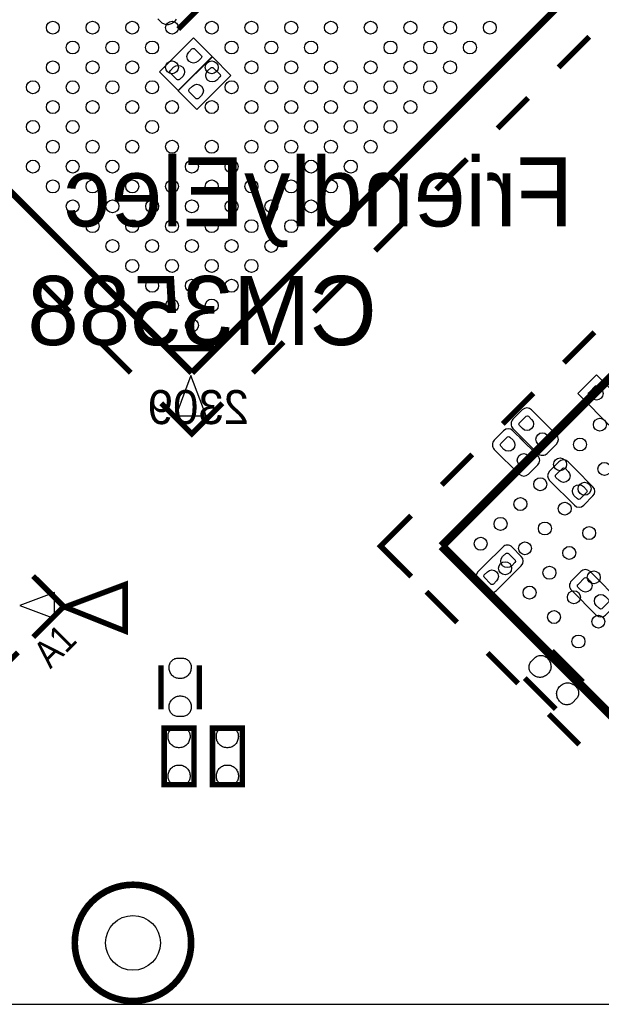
# Model space of a CAD drawing. Extents: x 0 to 69.8, y 0 to 65.
# Tile 3 of 21: x 23.5 to 37, y 0 to 22.8. Entities that reach past the tile are written whole.
import ezdxf

# ---------------------------------------------------------------- set-up
doc = ezdxf.new("R2010")
doc.units = 0
for name, color, linetype in [('BG_OUTLINE', 254, 'CONTINUOUS'), ('PG_SILKSCREEN_BOTTOM', 12, 'CONTINUOUS'), ('PG_SILKSCREEN_TOP', 254, 'CONTINUOUS'), ('PIN_BOTTOM', 1, 'CONTINUOUS'), ('PIN_TOP', 110, 'CONTINUOUS')]:
    doc.layers.add(name, color=color, linetype=linetype)

msp = doc.modelspace()

# ---------------------------------------------------------------- linework, layer by layer
at = {"layer": 'BG_OUTLINE'}
msp.add_lwpolyline([(2.999994, 0), (51.999998, 0, 0.414213), (54.999992, 2.999994), (54.999992, 62.000003, 0.414213), (51.999998, 64.999997), (2.999994, 64.999997, 0.414213), (0, 62.000003), (0, 2.999994, 0.414212)], format="xyb", close=True, dxfattribs=at)
at = {"layer": 'PG_SILKSCREEN_BOTTOM', "const_width": 0.127}
for points in [[(27.185595, 22.578593), (27.90411, 23.297109)], [(36.548695, 7.461148), (35.830307, 8.179537)], [(26.784351, 7.848549), (26.784351, 6.8326)], [(27.6733, 6.8326), (27.6733, 7.848549)], [(35.201708, 7.550937), (35.920096, 6.832549)], [(27.5479, 5.084902), (27.547926, 6.394882), (26.8589, 6.394907), (26.8589, 5.084902), (27.5479, 5.084902)], [(28.6655, 5.084902), (28.665526, 6.394882), (27.9765, 6.394907), (27.9765, 5.084902), (28.6655, 5.084902)]]:
    msp.add_lwpolyline(points, dxfattribs=at)
at = {"layer": 'PG_SILKSCREEN_BOTTOM'}
for points in [[(27.970505, 21.944711), (27.539493, 22.375698), (26.749197, 21.585504), (27.180311, 21.15439), (27.970505, 21.944711)], [(28.405099, 21.50679), (27.974011, 21.937904), (27.18369, 21.147608), (27.614804, 20.716494), (28.405099, 21.50679)], [(36.860404, 14.571955), (36.429391, 14.14084), (37.219585, 13.350646), (37.650699, 13.781659), (36.860404, 14.571955)]]:
    msp.add_lwpolyline(points, dxfattribs=at)
for points in [[(35.594595, 13.528192), (35.361093, 13.761695, 0.414093), (35.145599, 13.761695), (34.93008, 13.546201, 0.414379), (34.93008, 13.33058), (35.50478, 12.75588, 0.4144), (35.720401, 12.75588), (35.935895, 12.971399, 0.414114), (35.935895, 13.186893), (35.522789, 13.599998)], [(35.162795, 13.045592), (34.929293, 13.279095, 0.414112), (34.713799, 13.279095), (34.49828, 13.063601, 0.414379), (34.49828, 12.84798), (35.07298, 12.27328, 0.414197), (35.288499, 12.27328), (35.503993, 12.488799, 0.414298), (35.503993, 12.704293), (35.090989, 13.117398)], [(36.439907, 12.325655), (36.206405, 12.559157, 0.414249), (35.990886, 12.559157), (35.77529, 12.343638, 0.414166), (35.77529, 12.128144), (36.350092, 11.553342, 0.414059), (36.565586, 11.553342), (36.781105, 11.768938, 0.414142), (36.781105, 11.984457), (36.367999, 12.397537)], [(34.350782, 10.24542), (34.117305, 10.011918, 0.414159), (34.117305, 9.796399), (34.332799, 9.580905, 0.414392), (34.548394, 9.580905), (35.123095, 10.155606, 0.414195), (35.123095, 10.371099), (34.907601, 10.58672, 0.414284), (34.69198, 10.58672), (34.279002, 10.173614)], [(36.947805, 9.785655), (36.714303, 10.019157, 0.414106), (36.498809, 10.019157), (36.28329, 9.803638, 0.414337), (36.28329, 9.588043), (36.857991, 9.013342, 0.414202), (37.07351, 9.013342), (37.289003, 9.228836, 0.41434), (37.289003, 9.444355), (36.875999, 9.857435)]]:
    msp.add_lwpolyline(points, format="xyb", dxfattribs=at)
at = {"layer": 'PG_SILKSCREEN_TOP'}
for points, const_width in [([(27.499996, 14.622094), (11.236503, 30.885511)], 0.150089), ([(43.763413, 30.885511), (27.499996, 14.622094)], 0.150089), ([(36.692408, 22.400209), (35.985196, 21.693099)], 0.127), ([(33.280909, 10.609656), (43.887695, 21.216442)], 0.199898), ([(35.278111, 20.985988), (34.571, 20.278903)], 0.127), ([(33.86389, 19.571792), (33.156804, 18.864707)], 0.127), ([(32.449694, 18.157596), (31.742609, 17.450511)], 0.127), ([(24.671503, 16.03629), (23.964392, 16.743401)], 0.127), ([(31.035498, 16.743401), (30.328387, 16.03629)], 0.127), ([(36.1093, 14.852345), (36.816386, 15.559456)], 0.127), ([(26.085698, 14.622094), (25.378689, 15.329205)], 0.127), ([(29.621302, 15.329205), (28.914192, 14.622094)], 0.127), ([(28.01559, 15.190597), (26.981099, 15.190597)], 0.150089), ([(34.695105, 13.438149), (35.40219, 14.145158)], 0.127), ([(26.792911, 13.915009), (27.499996, 13.207898), (28.207106, 13.915009)], 0.127), ([(33.280909, 12.023852), (33.987994, 12.731039)], 0.127), ([(32.573798, 9.902546), (31.866688, 10.609656), (32.573798, 11.316741)], 0.127), ([(40.351888, 3.538652), (33.280909, 10.609656)], 0.199898), ([(23.827105, 8.501634), (24.534292, 9.208719), (23.827105, 9.91583)], 0.127), ([(24.534292, 9.208719), (25.955498, 8.641715), (25.955498, 9.719335), (24.518595, 9.180525)], 0.127), ([(32.92729, 9.549155), (33.634299, 8.842045)], 0.127), ([(23.473689, 8.148218), (22.766604, 7.441032)], 0.127), ([(34.341486, 8.134858), (35.048596, 7.427747)], 0.127), ([(35.755707, 6.720738), (36.462995, 6.01345)], 0.127)]:
    msp.add_lwpolyline(points, dxfattribs=dict(at, const_width=const_width))
for points in [[(27.826894, 13.624306), (27.477593, 14.5558), (27.128191, 13.624306)], [(27.826792, 13.624204), (27.477695, 14.555699), (27.128191, 13.624204)], [(24.319001, 8.930996), (24.319001, 9.530893), (23.5188, 9.231097)]]:
    msp.add_lwpolyline(points, close=True, dxfattribs=at)
at = {"layer": 'PG_SILKSCREEN_TOP', "const_width": 0.1524}
msp.add_lwpolyline([(27.4828, 1.4224, 1), (24.7904, 1.4224, 1), (27.4828, 1.4224)], format="xyb", dxfattribs=at)
at = {"layer": 'PIN_BOTTOM'}
msp.add_lwpolyline([(27.132636, 22.804907), (27.119428, 22.78474), (27.104289, 22.766071), (27.087449, 22.748824), (27.072107, 22.733203), (27.055216, 22.719538), (27.037132, 22.707524), (27.017878, 22.697618), (26.997355, 22.689693), (26.976502, 22.683978), (26.955166, 22.680574), (26.9335, 22.679304), (26.911529, 22.680371), (26.890167, 22.683775), (26.869187, 22.689363), (26.848892, 22.697059), (26.829385, 22.706965), (26.811122, 22.718979), (26.794308, 22.732695), (26.711834, 22.815144)], dxfattribs=at)
for points in [[(27.430679, 22.048165), (27.502536, 22.119996, -0.376089), (27.566849, 22.115755), (27.719528, 21.963101, -0.366021), (27.714778, 21.907754), (27.642947, 21.835897, -0.999197)], [(27.2891, 21.48205), (27.217243, 21.410219, -0.376089), (27.15293, 21.414461), (27.000251, 21.567115, -0.366021), (27.005001, 21.622461), (27.076832, 21.694318, -0.999197)], [(27.865197, 21.610269), (27.937054, 21.6821, -0.376089), (28.001366, 21.677859), (28.154046, 21.525205, -0.366021), (28.149296, 21.469858), (28.077465, 21.398001, -0.999197)], [(27.723617, 21.044154), (27.651761, 20.972323, -0.376089), (27.587448, 20.976565), (27.434769, 21.129219, -0.366021), (27.439518, 21.184565), (27.51135, 21.256422, -0.999197)], [(36.75695, 14.032027), (36.685118, 14.103883, -0.376089), (36.68936, 14.168196), (36.842014, 14.320876, -0.366021), (36.897361, 14.316126), (36.969217, 14.244295, -0.999197)], [(35.149942, 13.32959), (35.078111, 13.401446, -0.376089), (35.082353, 13.465759), (35.235007, 13.618439, -0.366021), (35.290354, 13.613689), (35.36221, 13.541858, -0.999197)], [(35.716058, 13.18801), (35.787889, 13.116154, -0.376089), (35.783647, 13.051841), (35.630993, 12.899161, -0.366021), (35.575646, 12.903911), (35.50379, 12.975742, -0.999197)], [(34.718142, 12.84699), (34.646311, 12.918846, -0.376089), (34.650553, 12.983159), (34.803207, 13.135839, -0.366021), (34.858554, 13.131089), (34.93041, 13.059258, -0.999197)], [(35.284258, 12.70541), (35.356089, 12.633554, -0.376089), (35.351847, 12.569241), (35.199193, 12.416561, -0.366021), (35.143846, 12.421311), (35.07199, 12.493142, -0.999197)], [(35.995153, 12.127027), (35.923322, 12.198883, -0.376089), (35.927563, 12.263196), (36.080217, 12.415876, -0.366021), (36.135564, 12.411126), (36.207421, 12.339295, -0.999197)], [(36.561268, 11.985447), (36.633099, 11.913591, -0.376089), (36.628857, 11.849278), (36.476203, 11.696598, -0.366021), (36.420857, 11.701348), (36.349, 11.773179, -0.999197)], [(34.69099, 10.366858), (34.762846, 10.438689, -0.376089), (34.827159, 10.434447), (34.979839, 10.281793, -0.366021), (34.975089, 10.226446), (34.903258, 10.15459, -0.999197)], [(34.54941, 9.800742), (34.477554, 9.728911, -0.376089), (34.413241, 9.733153), (34.260561, 9.885807, -0.366021), (34.265311, 9.941154), (34.337142, 10.01301, -0.999197)], [(36.503153, 9.587027), (36.431322, 9.658883, -0.376089), (36.435563, 9.723196), (36.588217, 9.875876, -0.366021), (36.643564, 9.871126), (36.715421, 9.799295, -0.999197)], [(37.069268, 9.445447), (37.141099, 9.373591, -0.376089), (37.136857, 9.309278), (36.984203, 9.156598, -0.366021), (36.928857, 9.161348), (36.857, 9.233179, -0.999197)]]:
    msp.add_lwpolyline(points, format="xyb", close=True, dxfattribs=at)
for points in [[(27.482521, 7.823098), (27.483816, 7.798994), (27.482521, 7.775092), (27.479523, 7.751293), (27.474215, 7.727594), (27.466519, 7.704811), (27.457121, 7.682687), (27.445716, 7.661605), (27.432533, 7.641488), (27.417319, 7.622692), (27.400834, 7.605192), (27.382521, 7.589495), (27.362937, 7.575499), (27.340128, 7.564095), (27.316227, 7.5549), (27.291538, 7.548093), (27.266417, 7.54319), (27.241017, 7.541006), (27.215617, 7.541006), (27.190217, 7.54319), (27.165021, 7.548093), (27.140433, 7.5549), (27.116532, 7.564095), (27.093723, 7.575499), (27.073936, 7.588987), (27.055318, 7.604201), (27.038325, 7.621194), (27.023136, 7.63999), (27.009623, 7.659802), (26.998219, 7.681189), (26.988821, 7.703287), (26.981734, 7.726096), (26.976832, 7.749692), (26.974317, 7.773594), (26.974038, 7.797698), (26.973835, 7.819593), (26.976121, 7.841209), (26.980413, 7.862494), (26.987017, 7.883093), (26.995933, 7.90321), (27.006626, 7.922006), (27.019326, 7.939507), (27.033728, 7.955712), (27.050035, 7.970495), (27.067535, 7.983195), (27.086331, 7.994091), (27.106118, 8.003007), (27.126921, 8.009788), (27.148333, 8.014208), (27.169923, 8.016392), (27.286534, 8.016392), (27.307819, 8.014411), (27.328927, 8.009788), (27.349425, 8.00321), (27.369033, 7.994599), (27.387829, 7.983906), (27.40533, 7.971511), (27.421332, 7.957287), (27.435835, 7.94131), (27.448535, 7.923987), (27.459432, 7.905394), (27.468627, 7.885887), (27.475434, 7.865593), (27.480031, 7.844511)], [(35.713416, 8.026629), (35.731374, 8.0105), (35.74735, 7.992669), (35.762057, 7.97372), (35.775062, 7.953223), (35.78573, 7.931658), (35.794721, 7.909382), (35.801579, 7.886395), (35.806482, 7.862849), (35.808996, 7.838796), (35.809733, 7.814767), (35.807879, 7.790713), (35.803916, 7.76699), (35.795864, 7.742784), (35.78545, 7.71939), (35.772827, 7.697114), (35.758526, 7.67588), (35.742118, 7.656373), (35.724135, 7.638415), (35.704628, 7.622007), (35.683368, 7.607656), (35.661168, 7.595083), (35.637749, 7.584694), (35.613569, 7.576617), (35.590023, 7.572172), (35.566121, 7.569759), (35.542068, 7.569759), (35.518039, 7.572299), (35.494493, 7.576769), (35.471303, 7.58383), (35.449027, 7.592797), (35.427895, 7.603922), (35.407727, 7.61713), (35.389058, 7.632268), (35.371811, 7.649108), (35.35619, 7.66445), (35.342525, 7.681341), (35.330511, 7.699426), (35.320605, 7.718679), (35.31268, 7.739202), (35.306965, 7.760056), (35.303562, 7.781392), (35.302292, 7.803058), (35.303358, 7.825029), (35.306762, 7.84639), (35.31235, 7.867371), (35.320046, 7.887665), (35.329952, 7.907172), (35.341966, 7.925435), (35.355682, 7.94225), (35.438131, 8.024724), (35.45459, 8.038363), (35.472776, 8.050022), (35.491928, 8.059852), (35.511892, 8.06765), (35.532746, 8.073365), (35.553879, 8.076971), (35.57524, 8.078241), (35.596805, 8.0772), (35.618039, 8.073923), (35.638892, 8.068488), (35.659187, 8.061198), (35.678339, 8.051648), (35.6965, 8.039989)], [(36.036961, 6.985483), (36.019003, 7.001612), (36.003027, 7.019442), (35.98832, 7.038391), (35.975315, 7.058889), (35.964647, 7.080453), (35.955656, 7.102729), (35.948798, 7.125716), (35.943896, 7.149262), (35.941381, 7.173316), (35.940644, 7.197344), (35.942499, 7.221398), (35.946461, 7.245121), (35.954513, 7.269328), (35.964927, 7.292721), (35.977551, 7.314997), (35.991851, 7.336231), (36.008259, 7.355738), (36.026242, 7.373696), (36.04575, 7.390105), (36.067009, 7.404456), (36.089209, 7.417029), (36.112628, 7.427417), (36.136809, 7.435494), (36.160354, 7.439939), (36.184256, 7.442352), (36.20831, 7.442352), (36.232338, 7.439812), (36.255884, 7.435342), (36.279074, 7.428281), (36.30135, 7.419315), (36.322483, 7.408189), (36.34265, 7.394981), (36.361319, 7.379843), (36.378566, 7.363003), (36.394187, 7.347661), (36.407852, 7.33077), (36.419866, 7.312685), (36.429772, 7.293432), (36.437697, 7.272909), (36.443412, 7.252056), (36.446816, 7.23072), (36.448086, 7.209053), (36.447019, 7.187082), (36.443615, 7.165721), (36.438027, 7.144741), (36.430331, 7.124446), (36.420425, 7.104939), (36.408411, 7.086676), (36.394695, 7.069861), (36.312246, 6.987388), (36.295787, 6.973748), (36.277601, 6.962089), (36.258449, 6.952259), (36.238485, 6.944462), (36.217631, 6.938747), (36.196499, 6.93514), (36.175137, 6.93387), (36.153573, 6.934911), (36.132338, 6.938188), (36.111485, 6.943623), (36.09119, 6.950913), (36.072039, 6.960464), (36.053878, 6.972122)], [(26.97513, 6.858102), (26.973835, 6.882206), (26.97513, 6.906108), (26.978127, 6.929907), (26.983436, 6.953606), (26.991132, 6.976389), (27.00053, 6.998513), (27.011935, 7.019595), (27.025117, 7.039712), (27.040332, 7.058508), (27.056817, 7.076008), (27.07513, 7.091705), (27.094713, 7.105701), (27.117523, 7.117105), (27.141424, 7.1263), (27.166113, 7.133107), (27.191233, 7.13801), (27.216633, 7.140194), (27.242033, 7.140194), (27.267433, 7.13801), (27.29263, 7.133107), (27.317217, 7.1263), (27.341119, 7.117105), (27.363928, 7.105701), (27.383715, 7.092213), (27.402333, 7.076999), (27.419325, 7.060006), (27.434515, 7.04121), (27.448027, 7.021398), (27.459432, 7.000011), (27.46883, 6.977913), (27.475917, 6.955104), (27.480819, 6.931508), (27.483333, 6.907606), (27.483613, 6.883502), (27.483816, 6.861607), (27.48153, 6.839991), (27.477237, 6.818706), (27.470633, 6.798107), (27.461718, 6.77799), (27.451025, 6.759194), (27.438325, 6.741693), (27.423923, 6.725488), (27.407616, 6.710705), (27.390115, 6.698005), (27.371319, 6.687109), (27.351533, 6.678193), (27.33073, 6.671412), (27.309318, 6.666992), (27.287728, 6.664808), (27.171117, 6.664808), (27.149831, 6.666789), (27.128724, 6.671412), (27.108226, 6.67799), (27.088617, 6.686601), (27.069821, 6.697294), (27.052321, 6.709689), (27.036319, 6.723913), (27.021815, 6.73989), (27.009115, 6.757213), (26.998219, 6.775806), (26.989024, 6.795313), (26.982217, 6.815607), (26.977619, 6.836689)], [(27.457095, 6.222898), (27.458391, 6.198794), (27.457095, 6.174892), (27.454098, 6.151093), (27.448789, 6.127394), (27.441093, 6.104611), (27.431695, 6.082487), (27.420291, 6.061405), (27.407108, 6.041288), (27.391893, 6.022492), (27.375409, 6.004992), (27.357095, 5.989295), (27.337512, 5.975299), (27.314703, 5.963895), (27.290801, 5.9547), (27.266113, 5.947893), (27.240992, 5.94299), (27.215592, 5.940806), (27.190192, 5.940806), (27.164792, 5.94299), (27.139595, 5.947893), (27.115008, 5.9547), (27.091107, 5.963895), (27.068297, 5.975299), (27.048511, 5.988787), (27.029893, 6.004001), (27.0129, 6.020994), (26.997711, 6.03979), (26.984198, 6.059602), (26.972793, 6.080989), (26.963395, 6.103087), (26.956309, 6.125896), (26.951407, 6.149492), (26.948892, 6.173394), (26.948613, 6.197498), (26.948409, 6.219393), (26.950695, 6.241009), (26.954988, 6.262294), (26.961592, 6.282893), (26.970507, 6.30301), (26.981201, 6.321806), (26.993901, 6.339307), (27.008303, 6.355512), (27.024609, 6.370295), (27.04211, 6.382995), (27.060906, 6.393891), (27.080693, 6.402807), (27.101495, 6.409588), (27.122907, 6.414008), (27.144497, 6.416192), (27.261109, 6.416192), (27.282394, 6.414211), (27.303501, 6.409588), (27.323999, 6.40301), (27.343608, 6.394399), (27.362404, 6.383706), (27.379905, 6.371311), (27.395907, 6.357087), (27.41041, 6.34111), (27.42311, 6.323787), (27.434007, 6.305194), (27.443201, 6.285687), (27.450009, 6.265393), (27.454606, 6.244311)], [(28.574695, 6.222898), (28.575991, 6.198794), (28.574695, 6.174892), (28.571698, 6.151093), (28.566389, 6.127394), (28.558693, 6.104611), (28.549295, 6.082487), (28.537891, 6.061405), (28.524708, 6.041288), (28.509493, 6.022492), (28.493009, 6.004992), (28.474695, 5.989295), (28.455112, 5.975299), (28.432303, 5.963895), (28.408401, 5.9547), (28.383713, 5.947893), (28.358592, 5.94299), (28.333192, 5.940806), (28.307792, 5.940806), (28.282392, 5.94299), (28.257195, 5.947893), (28.232608, 5.9547), (28.208707, 5.963895), (28.185897, 5.975299), (28.166111, 5.988787), (28.147493, 6.004001), (28.1305, 6.020994), (28.115311, 6.03979), (28.101798, 6.059602), (28.090393, 6.080989), (28.080995, 6.103087), (28.073909, 6.125896), (28.069007, 6.149492), (28.066492, 6.173394), (28.066213, 6.197498), (28.066009, 6.219393), (28.068295, 6.241009), (28.072588, 6.262294), (28.079192, 6.282893), (28.088107, 6.30301), (28.098801, 6.321806), (28.111501, 6.339307), (28.125903, 6.355512), (28.142209, 6.370295), (28.15971, 6.382995), (28.178506, 6.393891), (28.198293, 6.402807), (28.219095, 6.409588), (28.240507, 6.414008), (28.262097, 6.416192), (28.378709, 6.416192), (28.399994, 6.414211), (28.421101, 6.409588), (28.441599, 6.40301), (28.461208, 6.394399), (28.480004, 6.383706), (28.497505, 6.371311), (28.513507, 6.357087), (28.52801, 6.34111), (28.54071, 6.323787), (28.551607, 6.305194), (28.560801, 6.285687), (28.567609, 6.265393), (28.572206, 6.244311)], [(26.949705, 5.257902), (26.948409, 5.282006), (26.949705, 5.305908), (26.952702, 5.329707), (26.958011, 5.353406), (26.965707, 5.376189), (26.975105, 5.398313), (26.986509, 5.419395), (26.999692, 5.439512), (27.014907, 5.458308), (27.031391, 5.475808), (27.049705, 5.491505), (27.069288, 5.505501), (27.092097, 5.516905), (27.115999, 5.5261), (27.140687, 5.532907), (27.165808, 5.53781), (27.191208, 5.539994), (27.216608, 5.539994), (27.242008, 5.53781), (27.267205, 5.532907), (27.291792, 5.5261), (27.315693, 5.516905), (27.338503, 5.505501), (27.358289, 5.492013), (27.376907, 5.476799), (27.3939, 5.459806), (27.409089, 5.44101), (27.422602, 5.421198), (27.434007, 5.399811), (27.443405, 5.377713), (27.450491, 5.354904), (27.455393, 5.331308), (27.457908, 5.307406), (27.458187, 5.283302), (27.458391, 5.261407), (27.456105, 5.239791), (27.451812, 5.218506), (27.445208, 5.197907), (27.436293, 5.17779), (27.425599, 5.158994), (27.412899, 5.141493), (27.398497, 5.125288), (27.382191, 5.110505), (27.36469, 5.097805), (27.345894, 5.086909), (27.326107, 5.077993), (27.305305, 5.071212), (27.283893, 5.066792), (27.262303, 5.064608), (27.145691, 5.064608), (27.124406, 5.066589), (27.103299, 5.071212), (27.082801, 5.07779), (27.063192, 5.086401), (27.044396, 5.097094), (27.026895, 5.109489), (27.010893, 5.123713), (26.99639, 5.13969), (26.98369, 5.157013), (26.972793, 5.175606), (26.963599, 5.195113), (26.956791, 5.215407), (26.952194, 5.236489)], [(28.067305, 5.257902), (28.066009, 5.282006), (28.067305, 5.305908), (28.070302, 5.329707), (28.075611, 5.353406), (28.083307, 5.376189), (28.092705, 5.398313), (28.104109, 5.419395), (28.117292, 5.439512), (28.132507, 5.458308), (28.148991, 5.475808), (28.167305, 5.491505), (28.186888, 5.505501), (28.209697, 5.516905), (28.233599, 5.5261), (28.258287, 5.532907), (28.283408, 5.53781), (28.308808, 5.539994), (28.334208, 5.539994), (28.359608, 5.53781), (28.384805, 5.532907), (28.409392, 5.5261), (28.433293, 5.516905), (28.456103, 5.505501), (28.475889, 5.492013), (28.494507, 5.476799), (28.5115, 5.459806), (28.526689, 5.44101), (28.540202, 5.421198), (28.551607, 5.399811), (28.561005, 5.377713), (28.568091, 5.354904), (28.572993, 5.331308), (28.575508, 5.307406), (28.575787, 5.283302), (28.575991, 5.261407), (28.573705, 5.239791), (28.569412, 5.218506), (28.562808, 5.197907), (28.553893, 5.17779), (28.543199, 5.158994), (28.530499, 5.141493), (28.516097, 5.125288), (28.499791, 5.110505), (28.48229, 5.097805), (28.463494, 5.086909), (28.443707, 5.077993), (28.422905, 5.071212), (28.401493, 5.066792), (28.379903, 5.064608), (28.263291, 5.064608), (28.242006, 5.066589), (28.220899, 5.071212), (28.200401, 5.07779), (28.180792, 5.086401), (28.161996, 5.097094), (28.144495, 5.109489), (28.128493, 5.123713), (28.11399, 5.13969), (28.10129, 5.157013), (28.090393, 5.175606), (28.081199, 5.195113), (28.074391, 5.215407), (28.069794, 5.236489)]]:
    msp.add_lwpolyline(points, close=True, dxfattribs=at)
at = {"layer": 'PIN_TOP'}
for centre, radius in [((24.282502, 22.61235), 0.15), ((25.201778, 22.61235), 0.15), ((26.120979, 22.61235), 0.15), ((27.04023, 22.61235), 0.15), ((27.95938, 22.612299), 0.15), ((28.878581, 22.61235), 0.15), ((29.798213, 22.61235), 0.15), ((30.71749, 22.61235), 0.15), ((31.636564, 22.612375), 0.15), ((32.555815, 22.61235), 0.15), ((33.475066, 22.61235), 0.15), ((34.394292, 22.61235), 0.15), ((24.74214, 22.152737), 0.15), ((25.661366, 22.152762), 0.15), ((26.580617, 22.152737), 0.15), ((28.418942, 22.152737), 0.15), ((29.338397, 22.152534), 0.15), ((30.257852, 22.152737), 0.15), ((32.096202, 22.152762), 0.15), ((33.015428, 22.152737), 0.15), ((33.934679, 22.152762), 0.15), ((24.282527, 21.693124), 0.15), ((25.201753, 21.693124), 0.15), ((26.121004, 21.693124), 0.15), ((27.04023, 21.693124), 0.15), ((27.959406, 21.6932), 0.15), ((28.878759, 21.692895), 0.15), ((29.798035, 21.692895), 0.15), ((30.717388, 21.6932), 0.15), ((31.63664, 21.6932), 0.15), ((32.555815, 21.693124), 0.15), ((33.475041, 21.693124), 0.15), ((23.822914, 21.233486), 0.15), ((24.74214, 21.233511), 0.15), ((25.661366, 21.233486), 0.15), ((26.580617, 21.233511), 0.15), ((28.419222, 21.233359), 0.15), ((29.338397, 21.233282), 0.15), ((30.257572, 21.233359), 0.15), ((31.177027, 21.233562), 0.15), ((32.096278, 21.233562), 0.15), ((33.015428, 21.233511), 0.15), ((24.282502, 20.773898), 0.15), ((25.201778, 20.773898), 0.15), ((26.120979, 20.773898), 0.15), ((27.04018, 20.773949), 0.15), ((27.959609, 20.773746), 0.15), ((28.87886, 20.773746), 0.15), ((29.797934, 20.773746), 0.15), ((30.717185, 20.773746), 0.15), ((31.63664, 20.773949), 0.15), ((32.555891, 20.773949), 0.15), ((23.822914, 20.314285), 0.15), ((24.74214, 20.31426), 0.15), ((26.580541, 20.314336), 0.15), ((29.338397, 20.314209), 0.15), ((30.257572, 20.314107), 0.15), ((31.176824, 20.314107), 0.15), ((32.096253, 20.314336), 0.15), ((24.282527, 19.854647), 0.15), ((25.201753, 19.854647), 0.15), ((26.120928, 19.854723), 0.15), ((27.040357, 19.854494), 0.15), ((27.959634, 19.854494), 0.15), ((28.878759, 19.85457), 0.15), ((29.798035, 19.85457), 0.15), ((30.717185, 19.854494), 0.15), ((31.636437, 19.854494), 0.15), ((23.822965, 19.395084), 0.15), ((24.74214, 19.395034), 0.15), ((25.661315, 19.395084), 0.15), ((27.499996, 19.394881), 0.15), ((28.419171, 19.394957), 0.15), ((29.338397, 19.394957), 0.15), ((30.257648, 19.394957), 0.15), ((31.176798, 19.394881), 0.15), ((24.282578, 18.935497), 0.15), ((25.201702, 18.935497), 0.15), ((26.121131, 18.935268), 0.15), ((27.040383, 18.935268), 0.15), ((27.959533, 18.935344), 0.15), ((28.878784, 18.935344), 0.15), ((29.798035, 18.935319), 0.15), ((30.717261, 18.935344), 0.15), ((24.74214, 18.475935), 0.15), ((25.661518, 18.475655), 0.15), ((26.58077, 18.47563), 0.15), ((27.49992, 18.475731), 0.15), ((28.419171, 18.475706), 0.15), ((29.338422, 18.475706), 0.15), ((30.257623, 18.475706), 0.15), ((25.201956, 18.016093), 0.15), ((26.121157, 18.016042), 0.15), ((27.040307, 18.016093), 0.15), ((27.959558, 18.016093), 0.15), ((28.878784, 18.016093), 0.15), ((29.798035, 18.016093), 0.15), ((25.661595, 17.55648), 0.15), ((26.580694, 17.556505), 0.15), ((27.49992, 17.55648), 0.15), ((28.419171, 17.55648), 0.15), ((29.338397, 17.55648), 0.15), ((26.121131, 17.096943), 0.15), ((27.040307, 17.096867), 0.15), ((27.959558, 17.096842), 0.15), ((28.878784, 17.096867), 0.15), ((26.58077, 16.637305), 0.15), ((27.499945, 16.637229), 0.15), ((28.419171, 16.637229), 0.15), ((27.040383, 16.177692), 0.15), ((27.959558, 16.177641), 0.15), ((27.499996, 15.718079), 0.15), ((36.940185, 13.420471), 0.15), ((36.480623, 12.960909), 0.15), ((36.02101, 12.50127), 0.15), ((37.046383, 12.395149), 0.15), ((35.561397, 12.041657), 0.15), ((36.58677, 11.935511), 0.15), ((35.101759, 11.582044), 0.15), ((36.127157, 11.475923), 0.15), ((34.642171, 11.122431), 0.15), ((35.667518, 11.016285), 0.15), ((36.692688, 10.910367), 0.15), ((34.182533, 10.662793), 0.15), ((35.207905, 10.556672), 0.15), ((36.233075, 10.450754), 0.15), ((34.748292, 10.097059), 0.15), ((35.773462, 9.991141), 0.15), ((36.798834, 9.884994), 0.15), ((35.313823, 9.531502), 0.15), ((36.339221, 9.425381), 0.15), ((35.879583, 8.965743), 0.15), ((36.904981, 8.859622), 0.15), ((36.445342, 8.399983), 0.15), ((26.1366, 1.4224), 0.635)]:
    msp.add_circle(centre, radius, dxfattribs=at)

# ---------------------------------------------------------------- texts
at = {"layer": 'PG_SILKSCREEN_BOTTOM', "text_generation_flag": 2}
for s, height, p in [('FriendlyElec', 1.6002, (36.322, 18.0102)), ('CM3588', 1.6002, (31.781191, 15.263012)), ('2309', 0.7874, (28.821202, 13.432993))]:
    msp.add_text(s, height=height, dxfattribs=at).set_placement(p)
at = {"layer": 'PG_SILKSCREEN_TOP', "width": 0.88}
msp.add_text('A1', height=0.635, rotation=45, dxfattribs=at).set_placement((24.225301, 7.749616))

doc.saveas('drawing.dxf')
